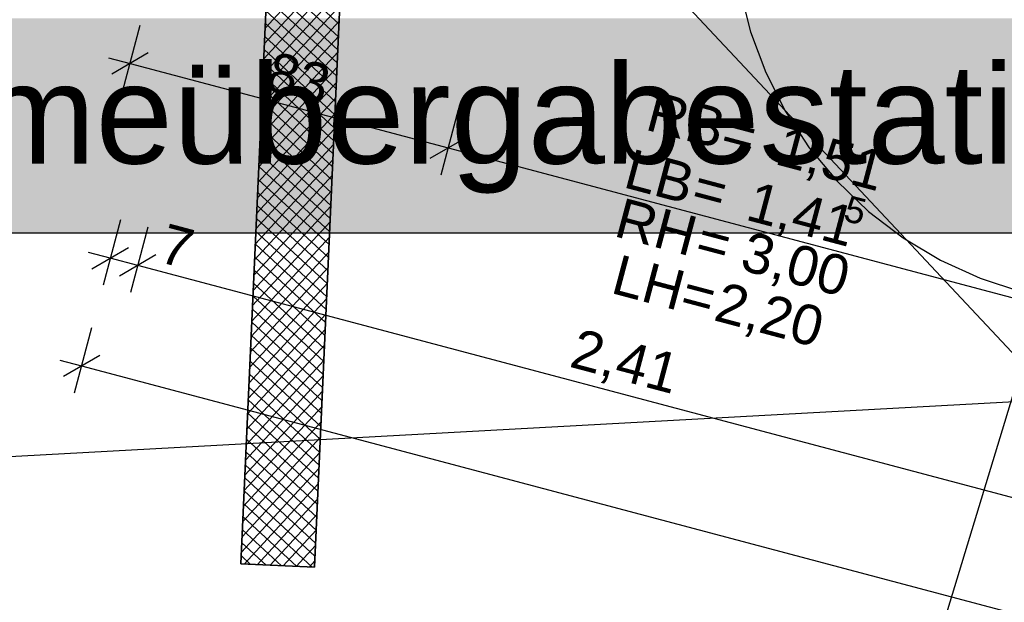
# Model space of a CAD drawing. Extents: x 199 to 1388, y 138 to 979.
# Tile 7 of 155: x 444 to 494, y 309 to 339. Entities that reach past the tile are written whole.
import ezdxf
from ezdxf.lldxf.tags import DXFTag

# ---------------------------------------------------------------- set-up
doc = ezdxf.new("R2010")
doc.units = 0
for name, color, linetype, lineweight, true_color in [('01AFU Allgemein Bemaßung-A07ET47HDI', 7, 'Continuous', 25, 0x848484), ('20 Außenwände-A07ET47EDI', 7, 'Continuous', 25, 0x848484), ('70 Bodenabläufe+Rinnen', 7, 'Continuous', 25, 0x848484), ('A-0', 7, 'Continuous', 25, 0x848484), ('UPO_Loop2', 140, 'Continuous', 30, 0x00bfff)]:
    doc.layers.add(name, color=color, linetype=linetype, lineweight=lineweight, true_color=true_color)
doc.layers.add('02 Raster Gebäude-A07ET47NDI', color=7, linetype='Continuous', lineweight=25)
doc.layers.add('H_Text', color=7, linetype='Continuous', lineweight=25)
doc.styles.get("Standard").update_dxf_attribs({"font": 'arial.ttf'})
tags = doc.linetypes.add('Raster-A07ET47ODI', pattern=[0.2, 0.1, -0.05, 0, -0.05]).pattern_tags.tags
tags[10:11] = [DXFTag(74, 4), DXFTag(75, 0), DXFTag(340, '0'), DXFTag(46, 1.0), DXFTag(50, 0.0), DXFTag(44, 0.0), DXFTag(45, 0.0)]
tags[8:9] = [DXFTag(74, 4), DXFTag(75, 0), DXFTag(340, '0'), DXFTag(46, 1.0), DXFTag(50, 0.0), DXFTag(44, 0.0), DXFTag(45, 0.0)]
tags[6:7] = [DXFTag(74, 4), DXFTag(75, 0), DXFTag(340, '0'), DXFTag(46, 1.0), DXFTag(50, 0.0), DXFTag(44, 0.0), DXFTag(45, 0.0)]
tags[4:5] = [DXFTag(74, 4), DXFTag(75, 0), DXFTag(340, '0'), DXFTag(46, 1.0), DXFTag(50, 0.0), DXFTag(44, 0.0), DXFTag(45, 0.0)]

# ---------------------------------------------------------------- blocks, each defined once
blk = doc.blocks.new('Referenz-A07ET47ZDI', base_point=(226.995, 158.1))
at = {"layer": '01AFU Allgemein Bemaßung-A07ET47HDI'}
for p, q in [((449.637, 335.141), (450.511, 338.433)), ((450.915, 337.033), (449.08, 335.968)), ((448.91, 336.789), (449.998, 336.5)), ((449.998, 336.5), (466.007, 332.25)), ((465.646, 330.891), (466.52, 334.183)), ((466.924, 332.783), (465.089, 331.718)), ((466.007, 332.25), (495.195, 324.501)), ((449.512, 328.636), (448.638, 325.344)), ((450.898, 328.269), (450.024, 324.976)), ((448.999, 326.703), (447.912, 326.992)), ((448.082, 326.171), (449.916, 327.236)), ((450.385, 326.335), (448.999, 326.703)), ((451.302, 326.868), (449.467, 325.803)), ((496.986, 313.963), (450.385, 326.335)), ((447.199, 319.925), (448.073, 323.217)), ((446.473, 321.573), (447.56, 321.284)), ((448.478, 321.817), (446.643, 320.752)), ((447.56, 321.284), (581.719, 285.667))]:
    blk.add_line(p, q, dxfattribs=at)
at = {"layer": '02 Raster Gebäude-A07ET47NDI', "linetype": 'Raster-A07ET47ODI', "ltscale": 56.250004}
for p, q in [((485.302, 289.756), (645.908, 819.451)), ((268.905, 562.647), (551.626, 260.835)), ((1013.211, 347.869), (329.65, 310.451))]:
    blk.add_line(p, q, dxfattribs=at)
at = {"layer": '20 Außenwände-A07ET47EDI'}
for p, q in [((480.678, 340.221), (481.211, 338.096)), ((481.211, 338.096), (481.978, 336.043)), ((481.978, 336.043), (482.97, 334.089)), ((482.97, 334.089), (484.174, 332.259)), ((484.174, 332.259), (485.576, 330.575)), ((485.576, 330.575), (487.158, 329.058)), ((487.158, 329.058), (488.899, 327.728)), ((488.899, 327.728), (490.778, 326.602)), ((490.778, 326.602), (492.772, 325.692)), ((492.772, 325.692), (494.855, 325.012))]:
    blk.add_line(p, q, dxfattribs=at)
at = {"layer": '70 Bodenabläufe+Rinnen'}
for p, q in [((455.579, 311.324), (457.462, 353.018)), ((461.158, 352.851), (459.275, 311.157)), ((460.691, 342.503), (456.796, 338.279)), ((460.656, 341.727), (456.761, 337.504)), ((460.509, 338.488), (456.954, 341.767)), ((460.621, 340.952), (456.726, 336.728)), ((460.48, 337.835), (456.924, 341.114)), ((460.45, 337.182), (456.895, 340.461)), ((460.585, 340.176), (456.691, 335.952)), ((460.55, 339.4), (456.656, 335.177)), ((460.421, 336.529), (456.865, 339.808)), ((460.391, 335.876), (456.836, 339.155)), ((460.515, 338.625), (456.621, 334.401)), ((460.362, 335.223), (456.806, 338.502)), ((460.48, 337.849), (456.586, 333.626)), ((460.332, 334.57), (456.777, 337.849)), ((460.445, 337.074), (456.551, 332.85)), ((460.303, 333.918), (456.747, 337.196)), ((460.273, 333.265), (456.718, 336.543)), ((460.41, 336.298), (456.516, 332.074)), ((460.244, 332.612), (456.688, 335.89)), ((460.375, 335.523), (456.481, 331.299)), ((460.214, 331.959), (456.659, 335.237)), ((460.34, 334.747), (456.446, 330.523)), ((460.185, 331.306), (456.629, 334.584)), ((460.305, 333.971), (456.411, 329.748)), ((460.155, 330.653), (456.6, 333.932)), ((460.27, 333.196), (456.376, 328.972)), ((460.126, 330), (456.57, 333.279)), ((460.235, 332.42), (456.341, 328.197)), ((460.096, 329.347), (456.541, 332.626)), ((460.067, 328.694), (456.511, 331.973)), ((460.2, 331.645), (456.306, 327.421)), ((460.037, 328.041), (456.482, 331.32)), ((460.165, 330.869), (456.271, 326.645)), ((460.008, 327.388), (456.452, 330.667)), ((460.13, 330.094), (456.236, 325.87)), ((459.978, 326.735), (456.423, 330.014)), ((460.095, 329.318), (456.201, 325.094)), ((459.949, 326.082), (456.393, 329.361)), ((460.06, 328.542), (456.166, 324.319)), ((459.92, 325.429), (456.364, 328.708)), ((459.89, 324.777), (456.334, 328.055)), ((460.025, 327.767), (456.131, 323.543)), ((459.99, 326.991), (456.096, 322.768)), ((459.861, 324.124), (456.305, 327.402)), ((459.831, 323.471), (456.275, 326.749)), ((459.955, 326.216), (456.06, 321.992)), ((459.802, 322.818), (456.246, 326.096)), ((459.92, 325.44), (456.025, 321.216)), ((459.772, 322.165), (456.216, 325.443)), ((459.885, 324.665), (455.99, 320.441)), ((459.743, 321.512), (456.187, 324.791)), ((459.713, 320.859), (456.157, 324.138)), ((459.85, 323.889), (455.955, 319.665)), ((459.815, 323.113), (455.92, 318.89)), ((459.684, 320.206), (456.128, 323.485)), ((459.654, 319.553), (456.098, 322.832)), ((459.78, 322.338), (455.885, 318.114)), ((459.625, 318.9), (456.069, 322.179)), ((459.745, 321.562), (455.85, 317.339)), ((459.595, 318.247), (456.039, 321.526)), ((459.71, 320.787), (455.815, 316.563)), ((459.566, 317.594), (456.01, 320.873)), ((459.536, 316.941), (455.98, 320.22)), ((459.675, 320.011), (455.78, 315.787)), ((459.507, 316.288), (455.951, 319.567)), ((459.64, 319.236), (455.745, 315.012)), ((459.477, 315.636), (455.921, 318.914)), ((459.605, 318.46), (455.71, 314.236)), ((459.448, 314.983), (455.892, 318.261)), ((459.57, 317.684), (455.675, 313.461)), ((459.418, 314.33), (455.863, 317.608)), ((459.535, 316.909), (455.64, 312.685)), ((459.389, 313.677), (455.833, 316.955)), ((459.5, 316.133), (455.605, 311.91)), ((459.359, 313.024), (455.804, 316.302)), ((459.33, 312.371), (455.774, 315.65)), ((459.465, 315.358), (455.739, 311.317)), ((459.3, 311.718), (455.745, 314.997)), ((459.43, 314.582), (456.392, 311.287)), ((459.166, 311.162), (455.715, 314.344)), ((458.39, 311.197), (455.686, 313.691)), ((459.395, 313.807), (457.044, 311.258)), ((457.614, 311.232), (455.656, 313.038)), ((459.36, 313.031), (457.697, 311.228)), ((456.839, 311.267), (455.627, 312.385)), ((459.325, 312.255), (458.35, 311.199)), ((456.063, 311.302), (455.597, 311.732)), ((459.275, 311.157), (455.579, 311.324)), ((459.29, 311.48), (459.003, 311.169))]:
    blk.add_line(p, q, dxfattribs=at)
at = {"layer": 'A-0', "linetype": 'Continuous', "ltscale": 312.5}
for p, q in [((457.462, 353.018), (455.579, 311.324)), ((459.275, 311.157), (461.158, 352.851)), ((455.579, 311.324), (459.275, 311.157))]:
    blk.add_line(p, q, dxfattribs=at)
at = {"layer": '01AFU Allgemein Bemaßung-A07ET47HDI', "linetype": 'ByBlock', "ltscale": 40.625, "attachment_point": 1, "rotation": 345.1316}
for s, insert, char_height in [('{\\fArial;83}', (457.231, 337.132), 2), ('{\\fArial;RB}', (476.367, 335.12), 2), ('{\\fArial;=}', (480.13, 334.121), 2), ('{\\fArial;1,51}', (482.884, 333.39), 2), ('{\\fArial;LB}', (475.259, 332.225), 2), ('{\\fArial;=}', (478.656, 331.323), 2), ('{\\fArial;1,41}', (481.41, 330.592), 2), ('{\\fArial;RH}', (474.786, 329.764), 2), ('{\\fArial;5}', (486.165, 329.888), 1.32), ('{\\fArial;7}', (451.865, 328.475), 2), ('{\\fArial;=}', (478.843, 328.687), 2), ('{\\fArial;3,00}', (481.125, 328.081), 2), ('{\\fArial;LH=}', (474.628, 326.909), 2), ('{\\fArial;2,20}', (479.806, 325.535), 2), ('{\\fArial;2,41}', (472.549, 323.195), 2)]:
    blk.add_mtext(s, dxfattribs=dict(at, insert=insert, char_height=char_height))

msp = doc.modelspace()

# ---------------------------------------------------------------- linework, layer by layer
at = {"layer": 'H_Text'}
msp.add_line((502.552, 327.964), (415.472, 327.964), dxfattribs=at)
at = {"layer": 'H_Text', "color": 7, "true_color": 0xffffff}
for points in [[(411.355, 338.328), (506.67, 338.328), (411.615, 338.56)], [(411.615, 338.56), (506.409, 338.56), (411.889, 338.777)], [(506.67, 338.328), (411.615, 338.56), (506.409, 338.56)], [(506.409, 338.56), (411.889, 338.777), (506.135, 338.777)], [(410.876, 337.821), (507.148, 337.821), (411.108, 338.082)], [(411.108, 338.082), (506.916, 338.082), (411.355, 338.328)], [(507.148, 337.821), (411.108, 338.082), (506.916, 338.082)], [(506.916, 338.082), (411.355, 338.328), (506.67, 338.328)], [(410.459, 337.261), (507.565, 337.261), (410.659, 337.547)], [(410.659, 337.547), (507.365, 337.547), (410.876, 337.821)], [(507.565, 337.261), (410.659, 337.547), (507.365, 337.547)], [(507.365, 337.547), (410.876, 337.821), (507.148, 337.821)], [(410.11, 336.657), (507.914, 336.657), (410.276, 336.964)], [(410.276, 336.964), (507.748, 336.964), (410.459, 337.261)], [(507.914, 336.657), (410.276, 336.964), (507.748, 336.964)], [(410.276, 336.964), (507.748, 336.964), (410.276, 336.964)], [(507.748, 336.964), (410.276, 336.964), (507.748, 336.964)], [(507.748, 336.964), (410.459, 337.261), (507.565, 337.261)], [(409.963, 336.341), (508.061, 336.341), (410.11, 336.657)], [(508.061, 336.341), (410.11, 336.657), (507.914, 336.657)], [(410.11, 336.657), (507.914, 336.657), (410.11, 336.657)], [(507.914, 336.657), (410.11, 336.657), (507.914, 336.657)], [(409.724, 335.685), (508.3, 335.685), (409.834, 336.016)], [(409.834, 336.016), (508.19, 336.016), (409.963, 336.341)], [(508.3, 335.685), (409.834, 336.016), (508.19, 336.016)], [(409.834, 336.016), (508.19, 336.016), (409.834, 336.016)], [(508.19, 336.016), (409.834, 336.016), (508.19, 336.016)], [(508.19, 336.016), (409.963, 336.341), (508.061, 336.341)], [(409.634, 335.348), (508.39, 335.348), (409.724, 335.685)], [(508.39, 335.348), (409.724, 335.685), (508.3, 335.685)], [(409.513, 334.661), (508.512, 334.661), (409.563, 335.006)], [(409.563, 335.006), (508.461, 335.006), (409.634, 335.348)], [(508.512, 334.661), (409.563, 335.006), (508.461, 335.006)], [(508.461, 335.006), (409.634, 335.348), (508.39, 335.348)], [(409.634, 335.348), (508.39, 335.348), (409.634, 335.348)], [(508.39, 335.348), (409.634, 335.348), (508.39, 335.348)], [(409.482, 334.313), (508.542, 334.313), (409.513, 334.661)], [(508.542, 334.313), (409.513, 334.661), (508.512, 334.661)], [(409.472, 333.964), (508.552, 333.964), (409.482, 334.313)], [(409.482, 333.615), (508.542, 333.615), (409.472, 333.964)], [(508.542, 333.615), (409.472, 333.964), (508.552, 333.964)], [(508.552, 333.964), (409.482, 334.313), (508.542, 334.313)], [(409.513, 333.268), (508.512, 333.268), (409.482, 333.615)], [(508.512, 333.268), (409.482, 333.615), (508.542, 333.615)], [(409.482, 333.615), (508.542, 333.615), (409.482, 333.615)], [(508.542, 333.615), (409.482, 333.615), (508.542, 333.615)], [(409.563, 332.922), (508.461, 332.922), (409.513, 333.268)], [(508.461, 332.922), (409.513, 333.268), (508.512, 333.268)], [(409.513, 333.268), (508.512, 333.268), (409.513, 333.268)], [(508.512, 333.268), (409.513, 333.268), (508.512, 333.268)], [(409.634, 332.58), (508.39, 332.58), (409.563, 332.922)], [(508.39, 332.58), (409.563, 332.922), (508.461, 332.922)], [(409.563, 332.922), (508.461, 332.922), (409.563, 332.922)], [(508.461, 332.922), (409.563, 332.922), (508.461, 332.922)], [(409.724, 332.243), (508.3, 332.243), (409.634, 332.58)], [(508.3, 332.243), (409.634, 332.58), (508.39, 332.58)], [(409.634, 332.58), (508.39, 332.58), (409.634, 332.58)], [(508.39, 332.58), (409.634, 332.58), (508.39, 332.58)], [(409.834, 331.912), (508.19, 331.912), (409.724, 332.243)], [(508.19, 331.912), (409.724, 332.243), (508.3, 332.243)], [(409.724, 332.243), (508.3, 332.243), (409.724, 332.243)], [(508.3, 332.243), (409.724, 332.243), (508.3, 332.243)], [(409.963, 331.588), (508.061, 331.588), (409.834, 331.912)], [(508.061, 331.588), (409.834, 331.912), (508.19, 331.912)], [(410.11, 331.271), (507.914, 331.271), (409.963, 331.588)], [(507.914, 331.271), (409.963, 331.588), (508.061, 331.588)], [(410.276, 330.964), (507.748, 330.964), (410.11, 331.271)], [(507.748, 330.964), (410.11, 331.271), (507.914, 331.271)], [(410.459, 330.667), (507.565, 330.667), (410.276, 330.964)], [(507.565, 330.667), (410.276, 330.964), (507.748, 330.964)], [(410.659, 330.381), (507.365, 330.381), (410.459, 330.667)], [(507.365, 330.381), (410.459, 330.667), (507.565, 330.667)], [(410.876, 330.107), (507.148, 330.107), (410.659, 330.381)], [(507.148, 330.107), (410.659, 330.381), (507.365, 330.381)], [(411.108, 329.847), (506.916, 329.847), (410.876, 330.107)], [(506.916, 329.847), (410.876, 330.107), (507.148, 330.107)], [(410.876, 330.107), (507.148, 330.107), (410.876, 330.107)], [(507.148, 330.107), (410.876, 330.107), (507.148, 330.107)], [(411.355, 329.6), (506.67, 329.6), (411.108, 329.847)], [(506.67, 329.6), (411.108, 329.847), (506.916, 329.847)], [(411.615, 329.368), (506.409, 329.368), (411.355, 329.6)], [(506.409, 329.368), (411.355, 329.6), (506.67, 329.6)], [(411.889, 329.151), (506.135, 329.151), (411.615, 329.368)], [(506.135, 329.151), (411.615, 329.368), (506.409, 329.368)], [(411.615, 329.368), (506.409, 329.368), (411.615, 329.368)], [(506.409, 329.368), (411.615, 329.368), (506.409, 329.368)], [(412.175, 328.951), (505.849, 328.951), (411.889, 329.151)], [(505.849, 328.951), (411.889, 329.151), (506.135, 329.151)], [(412.472, 328.768), (505.552, 328.768), (412.175, 328.951)], [(505.552, 328.768), (412.175, 328.951), (505.849, 328.951)], [(412.779, 328.602), (505.245, 328.602), (412.472, 328.768)], [(505.245, 328.602), (412.472, 328.768), (505.552, 328.768)], [(413.096, 328.455), (504.929, 328.455), (412.779, 328.602)], [(504.929, 328.455), (412.779, 328.602), (505.245, 328.602)], [(413.42, 328.326), (504.604, 328.326), (413.096, 328.455)], [(504.604, 328.326), (413.096, 328.455), (504.929, 328.455)], [(413.751, 328.216), (504.273, 328.216), (413.42, 328.326)], [(504.273, 328.216), (413.42, 328.326), (504.604, 328.326)], [(414.088, 328.126), (503.936, 328.126), (413.751, 328.216)], [(503.936, 328.126), (413.751, 328.216), (504.273, 328.216)], [(414.43, 328.055), (503.594, 328.055), (414.088, 328.126)], [(503.594, 328.055), (414.088, 328.126), (503.936, 328.126)], [(414.776, 328.005), (503.249, 328.005), (414.43, 328.055)], [(503.249, 328.005), (414.43, 328.055), (503.594, 328.055)], [(415.123, 327.974), (502.901, 327.974), (414.776, 328.005)], [(502.901, 327.974), (414.776, 328.005), (503.249, 328.005)], [(415.472, 327.964), (502.552, 327.964), (415.123, 327.974)], [(502.552, 327.964), (415.123, 327.974), (502.901, 327.974)]]:
    msp.add_solid(points, dxfattribs=at)

# ---------------------------------------------------------------- block references
at = {"layer": 'UPO_Loop2', "color": 219, "lineweight": 80, "ltscale": 4000.00006, "true_color": 0x642165}
msp.add_blockref('Referenz-A07ET47ZDI', (226.995, 158.1), dxfattribs=at)

# ---------------------------------------------------------------- texts
at = {"layer": 'H_Text', "insert": (416.832, 336.464), "char_height": 5, "attachment_point": 1}
msp.add_mtext('{\\fArial;Fernwärmeübergabestation}', dxfattribs=at)

doc.saveas('drawing.dxf')
